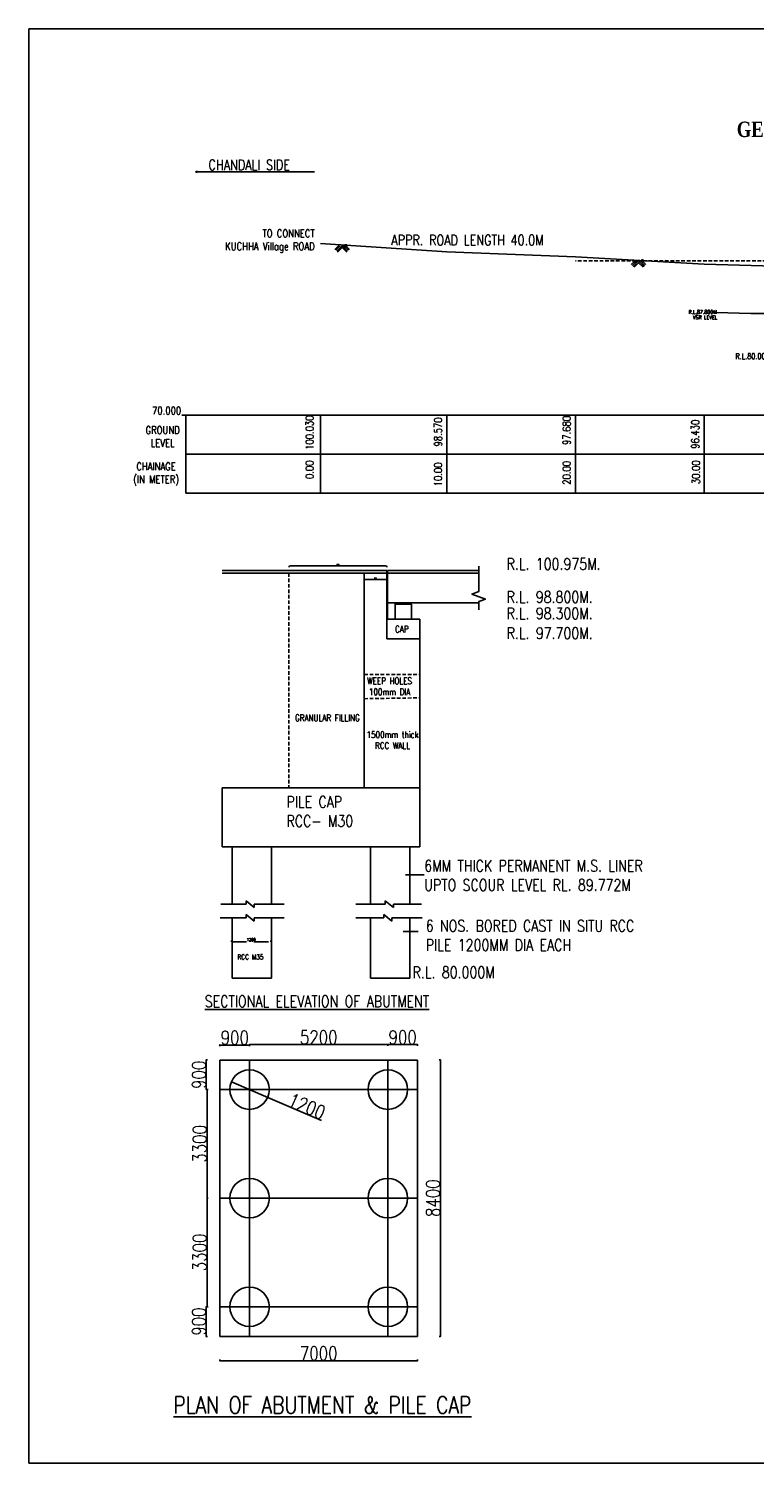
# Model space of a CAD drawing. Header units: metres. Extents: x -1603 to -1003, y 4 to 255.
# Tile 1 of 9: x -1603 to -1476, y 4 to 255. Entities that reach past the tile are written whole.
import ezdxf
from ezdxf.enums import TextEntityAlignment as Align

# ---------------------------------------------------------------- set-up
doc = ezdxf.new("R2010")
doc.units = ezdxf.units.M
doc.header["$LTSCALE"] = 0.1
doc.header["$PDMODE"] = 34
doc.header["$PDSIZE"] = 0.25
doc.linetypes.add('DASHEDX2', pattern=[38.1, 25.4, -12.7])
doc.linetypes.add('HIDDEN', pattern=[9.525, 6.35, -3.175])
for name, color, linetype in [('PIER', 7, 'Continuous'), ('SLAB', 7, 'Continuous'), ('TEXT', 7, 'Continuous')]:
    doc.layers.add(name, color=color, linetype=linetype)
doc.styles.add('ROMANS', font='romans.shx', dxfattribs={"width": 0.8})
doc.styles.get("Standard").update_dxf_attribs({"font": 'romans.shx', "width": 0.8})
doc.dimstyles.new('1-100', dxfattribs={"dimscale": 0.8, "dimtxt": 0.2, "dimasz": 0.15, "dimexe": 0.05, "dimexo": 0.2, "dimgap": 0.1, "dimtad": 1, "dimdec": 0, "dimlfac": 1000, "dimzin": 1, "dimdsep": 46, "dimtxsty": 'ROMANS', "dimblk": 'OBLIQUE', "dimcen": 0.2, "dimadec": 0, "dimazin": 0, "dimtfac": 1, "dimtdec": 0, "dimtmove": 0, "dimatfit": 3, "dimldrblk": 'OPEN30', "dimfxl": 1, "dimarcsym": 0})

# ---------------------------------------------------------------- blocks, each defined once
blk = doc.blocks.new('_Oblique')
at = {"color": 0, "linetype": 'ByBlock', "lineweight": -2}
blk.add_line((-0.5, -0.5), (0.5, 0.5), dxfattribs=at)
blk = doc.blocks.new('_Open30')
at = {"color": 0, "linetype": 'ByBlock', "lineweight": -2}
for p, q in [((-1, 0.27), (0, 0)), ((0, 0), (-1, -0.27)), ((0, 0), (-1, 0))]:
    blk.add_line(p, q, dxfattribs=at)
blk = doc.blocks.new('*D65')
at = {"color": 0, "lineweight": -2, "ltscale": 0.2, "transparency": 16777216}
for p in [(-1568, 70.44), (-1552.25, 63.66)]:
    blk.add_line(p, (-1561.65, 67.71), dxfattribs=at)
at = {"layer": 'Defpoints', "color": 0, "ltscale": 0.2, "transparency": 16777216}
for p in [(-1568, 70.44), (-1561.65, 67.71)]:
    blk.add_point(p, dxfattribs=at)
at = {"color": 0, "lineweight": -2, "ltscale": 0.2, "transparency": 16777216, "xscale": 0.12, "yscale": 0.12, "zscale": 0.12}
for p, rotation in [((-1568, 70.44), 336.7244244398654), ((-1561.65, 67.71), 156.7244244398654)]:
    blk.add_blockref('_Oblique', p, dxfattribs=dict(at, rotation=rotation))
at = {"color": 0, "ltscale": 0.2, "transparency": 16777216, "insert": (-1554.8, 66.15), "char_height": 0.52, "attachment_point": 5, "rotation": 336.7244, "style": 'ROMANS'}
blk.add_mtext('{\\H4.6154x;1200}', dxfattribs=at)
blk = doc.blocks.new('*D66')
at = {"color": 0, "lineweight": -2, "ltscale": 0.2, "transparency": 16777216}
for p, q in [((-1570.01, 76.68), (-1570.01, 76.92)), ((-1570.01, 76.88), (-1564.83, 76.88)), ((-1564.83, 76.68), (-1564.83, 76.92))]:
    blk.add_line(p, q, dxfattribs=at)
at = {"layer": 'Defpoints', "color": 0, "ltscale": 0.2, "transparency": 16777216}
for p in [(-1564.83, 76.88), (-1570.01, 74.26), (-1564.83, 74.26)]:
    blk.add_point(p, dxfattribs=at)
at = {"color": 0, "lineweight": -2, "ltscale": 0.2, "transparency": 16777216, "xscale": 0.12, "yscale": 0.12, "zscale": 0.12, "rotation": 180}
blk.add_blockref('_Oblique', (-1570.01, 76.88), dxfattribs=at)
at = {"color": 0, "lineweight": -2, "ltscale": 0.2, "transparency": 16777216, "xscale": 0.12, "yscale": 0.12, "zscale": 0.12}
blk.add_blockref('_Oblique', (-1564.83, 76.88), dxfattribs=at)
at = {"color": 0, "ltscale": 0.2, "transparency": 16777216, "insert": (-1567.42, 78.16), "char_height": 0.52, "attachment_point": 5, "style": 'ROMANS'}
blk.add_mtext('{\\H4.6154x;900}', dxfattribs=at)
blk = doc.blocks.new('*D67')
at = {"color": 0, "lineweight": -2, "ltscale": 0.2, "transparency": 16777216}
for p, q in [((-1564.83, 76.75), (-1564.83, 76.99)), ((-1564.83, 76.95), (-1540.64, 76.95)), ((-1540.64, 76.75), (-1540.64, 76.99))]:
    blk.add_line(p, q, dxfattribs=at)
at = {"layer": 'Defpoints', "color": 0, "ltscale": 0.2, "transparency": 16777216}
for p in [(-1540.64, 76.95), (-1564.83, 74.26), (-1540.64, 74.26)]:
    blk.add_point(p, dxfattribs=at)
at = {"color": 0, "lineweight": -2, "ltscale": 0.2, "transparency": 16777216, "xscale": 0.12, "yscale": 0.12, "zscale": 0.12, "rotation": 180}
blk.add_blockref('_Oblique', (-1564.83, 76.95), dxfattribs=at)
at = {"color": 0, "lineweight": -2, "ltscale": 0.2, "transparency": 16777216, "xscale": 0.12, "yscale": 0.12, "zscale": 0.12}
blk.add_blockref('_Oblique', (-1540.64, 76.95), dxfattribs=at)
at = {"color": 0, "ltscale": 0.2, "transparency": 16777216, "insert": (-1552.73, 78.23), "char_height": 0.52, "attachment_point": 5, "style": 'ROMANS'}
blk.add_mtext('{\\H4.6154x;5200}', dxfattribs=at)
blk = doc.blocks.new('*D68')
at = {"color": 0, "lineweight": -2, "ltscale": 0.2, "transparency": 16777216}
for p, q in [((-1540.64, 76.75), (-1540.64, 76.99)), ((-1540.64, 76.95), (-1535.45, 76.95)), ((-1535.45, 76.75), (-1535.45, 76.99))]:
    blk.add_line(p, q, dxfattribs=at)
at = {"layer": 'Defpoints', "color": 0, "ltscale": 0.2, "transparency": 16777216}
for p in [(-1535.45, 76.95), (-1540.64, 74.26), (-1535.45, 74.26)]:
    blk.add_point(p, dxfattribs=at)
at = {"color": 0, "lineweight": -2, "ltscale": 0.2, "transparency": 16777216, "xscale": 0.12, "yscale": 0.12, "zscale": 0.12, "rotation": 180}
blk.add_blockref('_Oblique', (-1540.64, 76.95), dxfattribs=at)
at = {"color": 0, "lineweight": -2, "ltscale": 0.2, "transparency": 16777216, "xscale": 0.12, "yscale": 0.12, "zscale": 0.12}
blk.add_blockref('_Oblique', (-1535.45, 76.95), dxfattribs=at)
at = {"color": 0, "ltscale": 0.2, "transparency": 16777216, "insert": (-1538.04, 78.23), "char_height": 0.52, "attachment_point": 5, "style": 'ROMANS'}
blk.add_mtext('{\\H4.6154x;900}', dxfattribs=at)
blk = doc.blocks.new('*D69')
at = {"color": 0, "lineweight": -2, "ltscale": 0.2, "transparency": 16777216}
for p, q in [((-1572.21, 74.26), (-1572.45, 74.26)), ((-1572.41, 74.26), (-1572.41, 69.07)), ((-1572.21, 69.07), (-1572.45, 69.07))]:
    blk.add_line(p, q, dxfattribs=at)
at = {"layer": 'Defpoints', "color": 0, "ltscale": 0.2, "transparency": 16777216}
for p in [(-1570.01, 74.26), (-1572.41, 69.07), (-1570.01, 69.07)]:
    blk.add_point(p, dxfattribs=at)
at = {"color": 0, "lineweight": -2, "ltscale": 0.2, "transparency": 16777216, "xscale": 0.12, "yscale": 0.12, "zscale": 0.12}
for p, rotation in [((-1572.41, 74.26), 90), ((-1572.41, 69.07), 270)]:
    blk.add_blockref('_Oblique', p, dxfattribs=dict(at, rotation=rotation))
at = {"color": 0, "ltscale": 0.2, "transparency": 16777216, "insert": (-1573.69, 71.66), "char_height": 0.52, "attachment_point": 5, "rotation": 90, "style": 'ROMANS'}
blk.add_mtext('{\\H4.6154x;900}', dxfattribs=at)
blk = doc.blocks.new('*D70')
at = {"color": 0, "lineweight": -2, "ltscale": 0.2, "transparency": 16777216}
for p, q in [((-1572.07, 69.07), (-1572.31, 69.07)), ((-1572.27, 69.07), (-1572.27, 50.06)), ((-1572.07, 50.06), (-1572.31, 50.06))]:
    blk.add_line(p, q, dxfattribs=at)
at = {"layer": 'Defpoints', "color": 0, "ltscale": 0.2, "transparency": 16777216}
for p in [(-1570.01, 69.07), (-1572.27, 50.06), (-1570.01, 50.06)]:
    blk.add_point(p, dxfattribs=at)
at = {"color": 0, "lineweight": -2, "ltscale": 0.2, "transparency": 16777216, "xscale": 0.12, "yscale": 0.12, "zscale": 0.12}
for p, rotation in [((-1572.27, 69.07), 90), ((-1572.27, 50.06), 270)]:
    blk.add_blockref('_Oblique', p, dxfattribs=dict(at, rotation=rotation))
at = {"color": 0, "ltscale": 0.2, "transparency": 16777216, "insert": (-1573.55, 59.57), "char_height": 0.52, "attachment_point": 5, "rotation": 90, "style": 'ROMANS'}
blk.add_mtext('{\\H4.6154x;3300}', dxfattribs=at)
blk = doc.blocks.new('*D71')
at = {"color": 0, "lineweight": -2, "ltscale": 0.2, "transparency": 16777216}
for p, q in [((-1572.08, 50.06), (-1572.32, 50.06)), ((-1572.28, 50.06), (-1572.28, 31.06)), ((-1572.08, 31.06), (-1572.32, 31.06))]:
    blk.add_line(p, q, dxfattribs=at)
at = {"layer": 'Defpoints', "color": 0, "ltscale": 0.2, "transparency": 16777216}
for p in [(-1570.01, 50.06), (-1572.28, 31.06), (-1570.01, 31.06)]:
    blk.add_point(p, dxfattribs=at)
at = {"color": 0, "lineweight": -2, "ltscale": 0.2, "transparency": 16777216, "xscale": 0.12, "yscale": 0.12, "zscale": 0.12}
for p, rotation in [((-1572.28, 50.06), 90), ((-1572.28, 31.06), 270)]:
    blk.add_blockref('_Oblique', p, dxfattribs=dict(at, rotation=rotation))
at = {"color": 0, "ltscale": 0.2, "transparency": 16777216, "insert": (-1573.56, 40.56), "char_height": 0.52, "attachment_point": 5, "rotation": 90, "style": 'ROMANS'}
blk.add_mtext('{\\H4.6154x;3300}', dxfattribs=at)
blk = doc.blocks.new('*D72')
at = {"color": 0, "lineweight": -2, "ltscale": 0.2, "transparency": 16777216}
for p, q in [((-1572.22, 31.06), (-1572.46, 31.06)), ((-1572.42, 31.06), (-1572.42, 25.87)), ((-1572.22, 25.87), (-1572.46, 25.87))]:
    blk.add_line(p, q, dxfattribs=at)
at = {"layer": 'Defpoints', "color": 0, "ltscale": 0.2, "transparency": 16777216}
for p in [(-1570.01, 31.06), (-1572.42, 25.87), (-1570.01, 25.87)]:
    blk.add_point(p, dxfattribs=at)
at = {"color": 0, "lineweight": -2, "ltscale": 0.2, "transparency": 16777216, "xscale": 0.12, "yscale": 0.12, "zscale": 0.12}
for p, rotation in [((-1572.42, 31.06), 90), ((-1572.42, 25.87), 270)]:
    blk.add_blockref('_Oblique', p, dxfattribs=dict(at, rotation=rotation))
at = {"color": 0, "ltscale": 0.2, "transparency": 16777216, "insert": (-1573.7, 28.46), "char_height": 0.52, "attachment_point": 5, "rotation": 90, "style": 'ROMANS'}
blk.add_mtext('{\\H4.6154x;900}', dxfattribs=at)
blk = doc.blocks.new('*D73')
at = {"color": 0, "lineweight": -2, "ltscale": 0.2, "transparency": 16777216}
for p, q in [((-1570.01, 21.81), (-1570.01, 21.57)), ((-1570.01, 21.61), (-1535.45, 21.61)), ((-1535.45, 21.81), (-1535.45, 21.57))]:
    blk.add_line(p, q, dxfattribs=at)
at = {"layer": 'Defpoints', "color": 0, "ltscale": 0.2, "transparency": 16777216}
for p in [(-1570.01, 25.87), (-1535.45, 25.87), (-1535.45, 21.61)]:
    blk.add_point(p, dxfattribs=at)
at = {"color": 0, "lineweight": -2, "ltscale": 0.2, "transparency": 16777216, "xscale": 0.12, "yscale": 0.12, "zscale": 0.12, "rotation": 180}
blk.add_blockref('_Oblique', (-1570.01, 21.61), dxfattribs=at)
at = {"color": 0, "lineweight": -2, "ltscale": 0.2, "transparency": 16777216, "xscale": 0.12, "yscale": 0.12, "zscale": 0.12}
blk.add_blockref('_Oblique', (-1535.45, 21.61), dxfattribs=at)
at = {"color": 0, "ltscale": 0.2, "transparency": 16777216, "insert": (-1552.73, 22.89), "char_height": 0.52, "attachment_point": 5, "style": 'ROMANS'}
blk.add_mtext('{\\H4.6154x;7000}', dxfattribs=at)
blk = doc.blocks.new('*D63')
at = {"color": 0, "lineweight": -2, "ltscale": 0.2, "transparency": 16777216}
for p, q in [((-1531.64, 74.26), (-1531.4, 74.26)), ((-1531.44, 74.26), (-1531.44, 25.87)), ((-1531.64, 25.87), (-1531.4, 25.87))]:
    blk.add_line(p, q, dxfattribs=at)
at = {"layer": 'Defpoints', "color": 0, "ltscale": 0.2, "transparency": 16777216}
for p in [(-1535.45, 74.26), (-1535.45, 25.87), (-1531.44, 25.87)]:
    blk.add_point(p, dxfattribs=at)
at = {"color": 0, "lineweight": -2, "ltscale": 0.2, "transparency": 16777216, "xscale": 0.12, "yscale": 0.12, "zscale": 0.12}
for p, rotation in [((-1531.44, 74.26), 90), ((-1531.44, 25.87), 270)]:
    blk.add_blockref('_Oblique', p, dxfattribs=dict(at, rotation=rotation))
at = {"color": 0, "ltscale": 0.2, "transparency": 16777216, "insert": (-1532.72, 50.06), "char_height": 0.52, "attachment_point": 5, "rotation": 90, "style": 'ROMANS'}
blk.add_mtext('{\\H4.6154x;8400}', dxfattribs=at)
blk = doc.blocks.new('*D64')
at = {"color": 0, "linetype": 'DASHEDX2', "lineweight": -2, "transparency": 16777216}
for p, q in [((-1568.01, 95.17), (-1568.01, 94.93)), ((-1567.89, 94.97), (-1561.22, 94.97)), ((-1561.1, 95.17), (-1561.1, 94.93))]:
    blk.add_line(p, q, dxfattribs=at)
at = {"color": 0, "linetype": 'DASHEDX2', "transparency": 16777216}
for points in [[(-1567.89, 94.99), (-1567.89, 94.95), (-1568.01, 94.97)], [(-1561.22, 94.99), (-1561.22, 94.95), (-1561.1, 94.97)]]:
    blk.add_solid(points, dxfattribs=at)
at = {"layer": 'Defpoints', "color": 0, "linetype": 'DASHEDX2', "transparency": 16777216}
for p in [(-1568.01, 95.97), (-1561.1, 95.97), (-1561.1, 94.97)]:
    blk.add_point(p, dxfattribs=at)
at = {"color": 0, "linetype": 'DASHEDX2', "transparency": 16777216, "insert": (-1564.55, 95.31), "char_height": 0.16, "attachment_point": 5, "style": 'ROMANS'}
blk.add_mtext('{\\H3.25x;1200}', dxfattribs=at)
blk = doc.blocks.new('*D118')
at = {"color": 0, "lineweight": -2, "transparency": 16777216}
for p, q in [((-1557.91, 160.54), (-1557.91, 160.78)), ((-1540.82, 160.54), (-1540.82, 160.78)), ((-1540.94, 160.74), (-1557.79, 160.74))]:
    blk.add_line(p, q, dxfattribs=at)
at = {"color": 0, "transparency": 16777216}
for points in [[(-1557.79, 160.76), (-1557.79, 160.72), (-1557.91, 160.74)], [(-1540.94, 160.76), (-1540.94, 160.72), (-1540.82, 160.74)]]:
    blk.add_solid(points, dxfattribs=at)
at = {"layer": 'Defpoints', "color": 0, "transparency": 16777216}
for p in [(-1557.91, 160.74), (-1557.91, 159.92), (-1540.82, 159.92)]:
    blk.add_point(p, dxfattribs=at)
at = {"color": 0, "transparency": 16777216, "insert": (-1549.36, 160.9), "char_height": 0.16, "attachment_point": 5, "style": 'ROMANS'}
blk.add_mtext('5000', dxfattribs=at)
blk = doc.blocks.new('*D119')
at = {"color": 0, "lineweight": -2, "transparency": 16777216}
for p, q in [((-1544.76, 158.6), (-1544.76, 158.36)), ((-1540.94, 158.4), (-1544.64, 158.4)), ((-1540.82, 158.6), (-1540.82, 158.36))]:
    blk.add_line(p, q, dxfattribs=at)
at = {"color": 0, "transparency": 16777216}
for points in [[(-1544.64, 158.42), (-1544.64, 158.38), (-1544.76, 158.4)], [(-1540.94, 158.42), (-1540.94, 158.38), (-1540.82, 158.4)]]:
    blk.add_solid(points, dxfattribs=at)
at = {"layer": 'Defpoints', "color": 0, "transparency": 16777216}
for p in [(-1544.76, 159.49), (-1544.76, 158.4), (-1540.82, 159.49)]:
    blk.add_point(p, dxfattribs=at)
at = {"color": 0, "transparency": 16777216, "insert": (-1542.79, 158.56), "char_height": 0.16, "attachment_point": 5, "style": 'ROMANS'}
blk.add_mtext('500', dxfattribs=at)

msp = doc.modelspace()

# ---------------------------------------------------------------- hatches: boundary and pattern name
msp.add_hatch(color=256).paths.add_polyline_path([(-1539.1461, 154.0753), (-1536.7269, 154.0753), (-1536.7269, 154.3057), (-1539.1461, 154.3057)])

# ---------------------------------------------------------------- linework, layer by layer
for p, q in [((-1086.08, 254.8028), (-1603.4869, 254.8028)), ((-1603.4869, 254.8028), (-1603.4869, 3.6499)), ((-1530.2995, 215.7254), (-1552.4006, 217.1854)), ((-1549.8982, 216.1644), (-1549.2347, 216.828)), ((-1549.7391, 216.0053), (-1548.9538, 216.7906)), ((-1549.58, 215.8462), (-1548.6162, 216.8101)), ((-1549.4209, 215.6871), (-1548.307, 216.801)), ((-1547.6708, 215.8462), (-1548.6254, 216.8008)), ((-1547.8299, 215.6871), (-1548.6254, 216.4826)), ((-1547.5117, 216.0053), (-1548.3072, 216.8008)), ((-1547.3526, 216.1644), (-1547.9797, 216.7915)), ((-1507.8175, 214.8354), (-1530.2995, 215.7254)), ((-1485.2777, 213.5854), (-1507.8175, 214.8354)), ((-1498.0296, 213.5075), (-1497.366, 214.171)), ((-1497.8705, 213.3484), (-1497.0852, 214.1337)), ((-1497.7114, 213.1893), (-1496.7475, 214.1531)), ((-1497.5523, 213.0302), (-1496.4384, 214.1441)), ((-1495.8022, 213.1893), (-1496.7568, 214.1439)), ((-1495.9613, 213.0302), (-1496.7568, 213.8257)), ((-1495.6431, 213.3484), (-1496.4386, 214.1439)), ((-1495.484, 213.5075), (-1496.111, 214.1346)), ((-1466.731, 213.0294), (-1485.2777, 213.5854)), ((-1477.079, 204.9554), (-1483.1641, 205.1169)), ((-1576.6843, 187.1554), (-1136.4838, 187.1554)), ((-1576.6843, 187.1554), (-1576.0124, 187.1554)), ((-1576.0124, 187.1554), (-1576.0124, 173.4609)), ((-1576.0124, 180.3082), (-1136.4838, 180.3082)), ((-1576.0124, 173.4609), (-1136.4838, 173.4609)), ((-1567.1881, 159.9217), (-1569.6165, 159.9217)), ((-1567.1881, 159.4897), (-1569.6165, 159.4897)), ((-1562.4165, 159.9217), (-1567.1881, 159.9217)), ((-1548.7045, 159.4897), (-1567.1881, 159.4897)), ((-1562.4165, 159.9217), (-1549.2191, 159.9217)), ((-1548.7045, 159.9217), (-1562.4165, 159.9217)), ((-1548.7045, 159.9217), (-1560.4596, 159.9217)), ((-1540.8165, 159.9217), (-1548.7045, 159.9217)), ((-1540.8165, 159.9217), (-1548.7045, 159.9217)), ((-1540.8165, 159.4897), (-1548.7045, 159.4897)), ((-1544.7605, 159.4897), (-1544.7605, 121.9135)), ((-1540.8165, 156.4657), (-1540.8165, 159.9217)), ((-1540.8165, 151.4257), (-1540.8165, 159.9217)), ((-1540.8165, 154.3057), (-1540.8165, 159.4897)), ((-1540.7013, 159.4897), (-1540.7013, 159.9217)), ((-1540.7013, 159.9217), (-1524.7303, 159.9217)), ((-1540.7013, 159.9217), (-1524.7303, 159.9217)), ((-1540.7013, 151.4257), (-1540.7013, 159.4897)), ((-1540.7013, 159.4897), (-1524.7303, 159.4897)), ((-1524.7303, 159.4897), (-1540.7013, 159.4897)), ((-1540.7013, 154.3057), (-1524.7303, 154.3057)), ((-1524.7303, 154.3057), (-1540.7013, 154.3057)), ((-1540.8165, 151.4257), (-1540.7906, 151.4257)), ((-1535.0565, 151.4257), (-1540.7906, 151.4257)), ((-1540.7906, 151.4257), (-1540.7906, 147.9697)), ((-1535.0565, 128.6042), (-1535.0565, 151.4257)), ((-1535.0565, 147.9697), (-1540.7906, 147.9697)), ((-1535.0565, 117.989), (-1535.0565, 128.6042)), ((-1569.6165, 111.5455), (-1569.6165, 117.989)), ((-1535.0565, 111.5455), (-1535.0565, 117.989)), ((-1603.4869, 3.6499), (-1003.3989, 3.6499))]:
    msp.add_line(p, q)
at = {"linetype": 'HIDDEN'}
for p, q in [((-1466.731, 214.1554), (-1507.8175, 214.1554)), ((-1557.9463, 159.4897), (-1557.9463, 121.9135)), ((-1544.7605, 141.7151), (-1535.0565, 141.7151)), ((-1544.7605, 137.5121), (-1535.1704, 137.6486))]:
    msp.add_line(p, q, dxfattribs=at)
at = {"color": 30, "true_color": 0xf26722}
msp.add_line((-1471.7425, 204.9554), (-1477.079, 204.9554), dxfattribs=at)
at = {"ltscale": 0.2}
for p, q in [((-1569.6165, 111.5455), (-1569.6165, 121.9135)), ((-1569.6165, 121.9135), (-1535.0565, 121.9135)), ((-1535.0565, 111.5455), (-1569.6165, 111.5455)), ((-1567.8885, 111.5455), (-1567.8885, 101.538)), ((-1560.9765, 111.5455), (-1560.9765, 101.538)), ((-1543.6965, 111.5455), (-1543.6965, 101.538)), ((-1536.7845, 111.5455), (-1536.7845, 101.538)), ((-1569.8508, 101.538), (-1565.4374, 101.538)), ((-1565.4374, 101.538), (-1565.4374, 102.114)), ((-1565.4374, 102.114), (-1564.0275, 100.962)), ((-1564.0275, 101.538), (-1564.0275, 100.962)), ((-1564.0275, 101.538), (-1558.7735, 101.538)), ((-1546.2168, 101.538), (-1541.0761, 101.538)), ((-1541.0761, 101.538), (-1541.0761, 102.114)), ((-1541.0761, 102.114), (-1539.6662, 100.962)), ((-1539.6662, 101.538), (-1539.6662, 100.962)), ((-1539.6662, 101.538), (-1534.7578, 101.538)), ((-1565.4374, 99.1341), (-1569.9579, 99.1341)), ((-1567.8885, 99.1341), (-1567.8885, 88.5921)), ((-1567.8885, 99.1341), (-1567.8885, 95.455)), ((-1565.4374, 99.1341), (-1565.4374, 99.7101)), ((-1565.4374, 99.7101), (-1564.0275, 98.5581)), ((-1564.0275, 99.1341), (-1564.0275, 98.5581)), ((-1558.7735, 99.1341), (-1564.0275, 99.1341)), ((-1560.9765, 99.1341), (-1560.9765, 88.5921)), ((-1560.9765, 99.1341), (-1560.9765, 95.455)), ((-1541.3544, 99.1341), (-1546.2168, 99.1341)), ((-1543.6965, 99.1341), (-1543.6965, 88.5921)), ((-1543.6965, 99.1341), (-1543.6965, 95.455)), ((-1541.3544, 99.1341), (-1541.3544, 99.7101)), ((-1541.3544, 99.7101), (-1539.9445, 98.5581)), ((-1534.6205, 99.1341), (-1539.9445, 99.1341)), ((-1539.9445, 99.1341), (-1539.9445, 98.5581)), ((-1536.7845, 99.1341), (-1536.7845, 88.5921)), ((-1536.7845, 99.1341), (-1536.7845, 95.455)), ((-1567.8885, 88.5921), (-1560.9765, 88.5921)), ((-1543.6965, 88.5921), (-1536.7845, 88.5921)), ((-1570.0115, 74.2555), (-1535.4515, 74.2555)), ((-1570.0115, 25.8715), (-1570.0115, 74.2555)), ((-1564.8275, 25.8715), (-1564.8275, 74.2555)), ((-1540.6355, 74.2555), (-1540.6355, 25.8715)), ((-1535.4515, 74.2555), (-1535.4515, 25.8715)), ((-1570.0115, 69.0715), (-1535.4515, 69.0715)), ((-1570.0115, 50.0635), (-1535.4515, 50.0635)), ((-1535.4515, 31.0555), (-1570.0115, 31.0555)), ((-1535.4515, 25.8715), (-1570.0115, 25.8715))]:
    msp.add_line(p, q, dxfattribs=at)
at = {"linetype": 'HIDDEN', "ltscale": 0.4}
msp.add_line((-1536.2915, 88.5921), (-1536.3025, 88.5921), dxfattribs=at)
msp.add_line((-1536.2915, 88.5921), (-1536.3025, 88.5921), dxfattribs=at)
for points in [[(-1552.4006, 187.1554), (-1552.4006, 173.4609)], [(-1530.2995, 187.1554), (-1530.2995, 173.4609)], [(-1507.8175, 187.1554), (-1507.8175, 173.4609)], [(-1485.2777, 187.1554), (-1485.2777, 173.4609), (-1485.2777, 173.4609)], [(-1537.5557, 106.6919), (-1534.2554, 106.6919)], [(-1537.9242, 96.7434), (-1535.307, 96.7434)]]:
    msp.add_lwpolyline(points)
for points in [[(-1539.3765, 151.4257), (-1536.4965, 151.4257), (-1536.4965, 154.0753), (-1539.3765, 154.0753)], [(-1539.1461, 154.0753), (-1536.7269, 154.0753), (-1536.7269, 154.3057), (-1539.1461, 154.3057)]]:
    msp.add_lwpolyline(points, close=True)
at = {"ltscale": 0.2}
for centre in [(-1564.8275, 69.0715), (-1540.6355, 69.0715), (-1564.8275, 50.0635), (-1540.6355, 50.0635), (-1564.8275, 31.0555), (-1540.6355, 31.0555)]:
    msp.add_circle(centre, 3.456, dxfattribs=at)
at = {"layer": 'SLAB', "linetype": 'Continuous'}
msp.add_lwpolyline([(-1524.7303, 153.0715), (-1524.7303, 154.5217), (-1523.5434, 154.9537), (-1525.9172, 155.8177), (-1524.7303, 156.2497), (-1524.7303, 160.6979)], dxfattribs=at)
at = {"layer": 'TEXT', "linetype": 'HIDDEN'}
for p in [(-1548.0616, 216.8226), (-1547.9442, 216.8574), (-1496.193, 214.1657), (-1496.0756, 214.2005)]:
    msp.add_point(p, dxfattribs=at)

# ---------------------------------------------------------------- texts
at = {"style": 'ROMANS', "width": 0.8}
for s, p in [('100.030', (-1553.2537, 187.0862)), ('98.570', (-1530.7537, 186.745)), ('97.680', (-1508.2537, 187.0154)), ('96.430', (-1485.764, 186.3515)), ('0.00', (-1553.2537, 179.201)), ('10.00', (-1530.7537, 178.8598)), ('20.00', (-1508.2537, 179.1302)), ('30.00', (-1485.6353, 179.2378))]:
    msp.add_text(s, height=1.35, rotation=90, dxfattribs=at).set_placement(p, align=Align.BOTTOM_RIGHT)
at = {"lineweight": -3, "insert": (-1479.5647, 238.5338), "char_height": 2.7, "width": 209.230705, "attachment_point": 1}
msp.add_mtext('{\\fTimes New Roman|b1|i0|c0|p18;GENERAL ARRANGMENT DRAWING FOR CONSTRUCTION OF H.L. BRIDGE ACROSS LILAR NALLA  ON CHANDELI-GHARJARA ROAD}', dxfattribs=at)
at = {"style": 'ROMANS'}
for s, insert, char_height, width, attachment_point in [('CHANDALI SIDE', (-1572.0169, 230.964), 1.8, 26.963864, 4), ('TO CONNECT\\P KUCHHA Village ROAD', (-1553.4474, 215.5764), 1.35, 20.504362, 9), ('APPR. ROAD LENGTH 40.0M', (-1540.026, 217.8039), 1.8, 38.637046, 4), ('R.L.87.800M', (-1483.0784, 204.8667), 0.675, 11.324224, 9), ('VSR LEVEL', (-1482.9927, 203.9415), 0.675, 11.324224, 9), ('R.L.80.000M', (-1472.9558, 196.9719), 0.986317, 16.547075, 9), ('70.000', (-1576.7968, 187.2679), 1.35, 5.4, 9), ('GROUND LEVEL', (-1580.0501, 183.3986), 1.35, 5.625, 5), ('CHAINAGE\\P(IN METER)', (-1581.1987, 176.8143), 1.35, 11.440613, 5)]:
    msp.add_mtext(s, dxfattribs=dict(at, insert=insert, char_height=char_height, width=width, attachment_point=attachment_point))
at = {"attachment_point": 7}
for s, insert, char_height, width in [('R.L. 100.975M.', (-1519.8551, 160.0945), 2.016, 69.999396), ('R.L. 98.800M.', (-1519.8551, 154.289), 2.016, 69.999396), ('R.L. 98.300M.', (-1519.8551, 151.4257), 2.016, 69.999396), ('R.L. 97.700M.', (-1519.8551, 147.9697), 2.016, 69.999396), ('PILE CAP\\PRCC- M30', (-1558.374, 115.0747), 2.016, 69.999396), ('6MM THICK PERMANENT M.S. LINER\\PUPTO SCOUR LEVEL RL. 89.772M', (-1534.2554, 103.8843), 2.016, 69.999396), ('6 NOS. BORED CAST IN SITU RCC \\PPILE 1200MM DIA EACH', (-1533.9936, 93.3696), 2.016, 69.999396), ('RCC M35', (-1566.9664, 91.8783), 0.84, 52.499547), ('R.L. 80.000M', (-1536.3025, 88.5921), 2.016, 69.999396)]:
    msp.add_mtext(s, dxfattribs=dict(at, insert=insert, char_height=char_height, width=width))
at = {"layer": 'PIER', "char_height": 1.152, "width": 17.467128, "attachment_point": 5}
for s, insert in [('CAP', (-1538.1903, 149.6821)), ('WEEP HOLES \\P100mm DIA', (-1540.33, 139.6551)), ('GRANULAR FILLING', (-1551.2149, 134.147)), ('1500mm thick\\PRCC WALL', (-1539.8136, 130.2481))]:
    msp.add_mtext(s, dxfattribs=dict(at, insert=insert))
at = {"layer": 'TEXT', "attachment_point": 5, "style": 'ROMANS'}
for s, insert, char_height, width in [('{\\LSECTIONAL ELEVATION OF ABUTMENT}', (-1553.0437, 84.5182), 2.016, 58.267762), ('{\\LPLAN OF ABUTMENT & PILE CAP}', (-1552.0937, 13.8578), 3, 77.115803)]:
    msp.add_mtext(s, dxfattribs=dict(at, insert=insert, char_height=char_height, width=width))

# ---------------------------------------------------------------- dimensions: what is measured, and where the dimension line sits
for base, p1, p2, text, picture, middle in [((-1557.9115, 160.7353), (-1540.8165, 159.9217), (-1557.9115, 159.9217), '5000', '*D118', (-1549.364, 160.8953)), ((-1544.7605, 158.3993), (-1540.8165, 159.4897), (-1544.7605, 159.4897), '500', '*D119', (-1542.7885, 158.5593))]:
    dim = msp.add_linear_dim(base=base, p1=p1, p2=p2, text=text, dimstyle='1-100', override={"dimfxl": 0.25, "dimfxlon": 1})
    dim.commit()
    dim.dimension.update_dxf_attribs({"geometry": picture, "text_midpoint": middle})
at = {"linetype": 'DASHEDX2'}
dim = msp.add_linear_dim(base=(-1561.0965, 94.974), p1=(-1568.0085, 95.9702), p2=(-1561.0965, 95.9702), text='{\\H3.25x;1200}', dimstyle='1-100', override={"dimfxl": 0.25, "dimfxlon": 1}, dxfattribs=at)
dim.commit()
dim.dimension.update_dxf_attribs({"geometry": '*D64', "text_midpoint": (-1564.5525, 95.314)})
at = {"ltscale": 0.2}
for base, p1, p2, text, picture, middle in [((-1564.8275, 76.8821), (-1570.0115, 74.2555), (-1564.8275, 74.2555), '{\\H4.6154x;900}', '*D66', (-1567.4195, 78.1621)), ((-1540.6355, 76.948), (-1564.8275, 74.2555), (-1540.6355, 74.2555), '{\\H4.6154x;5200}', '*D67', (-1552.7315, 78.228)), ((-1535.4515, 76.948), (-1540.6355, 74.2555), (-1535.4515, 74.2555), '{\\H4.6154x;900}', '*D68', (-1538.0435, 78.228)), ((-1535.4515, 21.6075), (-1570.0115, 25.8715), (-1535.4515, 25.8715), '{\\H4.6154x;7000}', '*D73', (-1552.7315, 22.8875))]:
    dim = msp.add_linear_dim(base=base, p1=p1, p2=p2, text=text, dimstyle='1-100', override={"dimtxt": 0.65, "dimfxl": 0.25, "dimfxlon": 1}, dxfattribs=at)
    dim.commit()
    dim.dimension.update_dxf_attribs({"geometry": picture, "text_midpoint": middle})
for base, p1, p2, text, picture, middle in [((-1572.415, 69.0715), (-1570.0115, 74.2555), (-1570.0115, 69.0715), '{\\H4.6154x;900}', '*D69', (-1573.695, 71.6635)), ((-1531.4441, 25.8715), (-1535.4515, 74.2555), (-1535.4515, 25.8715), '{\\H4.6154x;8400}', '*D63', (-1532.7241, 50.0635)), ((-1572.2732, 50.0635), (-1570.0115, 69.0715), (-1570.0115, 50.0635), '{\\H4.6154x;3300}', '*D70', (-1573.5532, 59.5675)), ((-1572.2757, 31.0555), (-1570.0115, 50.0635), (-1570.0115, 31.0555), '{\\H4.6154x;3300}', '*D71', (-1573.5557, 40.5595)), ((-1572.4173, 25.8715), (-1570.0115, 31.0555), (-1570.0115, 25.8715), '{\\H4.6154x;900}', '*D72', (-1573.6974, 28.4635))]:
    dim = msp.add_linear_dim(base=base, p1=p1, p2=p2, angle=90, text=text, dimstyle='1-100', override={"dimtxt": 0.65, "dimfxl": 0.25, "dimfxlon": 1}, dxfattribs=at)
    dim.commit()
    dim.dimension.update_dxf_attribs({"geometry": picture, "text_midpoint": middle})
dim = msp.add_diameter_dim_2p(p1=(-1568.0022, 70.4372), p2=(-1561.6528, 67.7059), text='{\\H4.6154x;1200}', dimstyle='1-100', override={"dimtxt": 0.65, "dimfxl": 0.25, "dimfxlon": 1}, dxfattribs=at)
dim.commit()
dim.dimension.update_dxf_attribs({"geometry": '*D65', "text_midpoint": (-1555.3085, 64.9768), "dimtype": 163})

# ---------------------------------------------------------------- leaders
msp.add_leader([(-1574.3222, 229.7622), (-1553.468, 229.7622)], dimstyle='1-100', override={"dimasz": 0.5})

doc.saveas('drawing.dxf')
